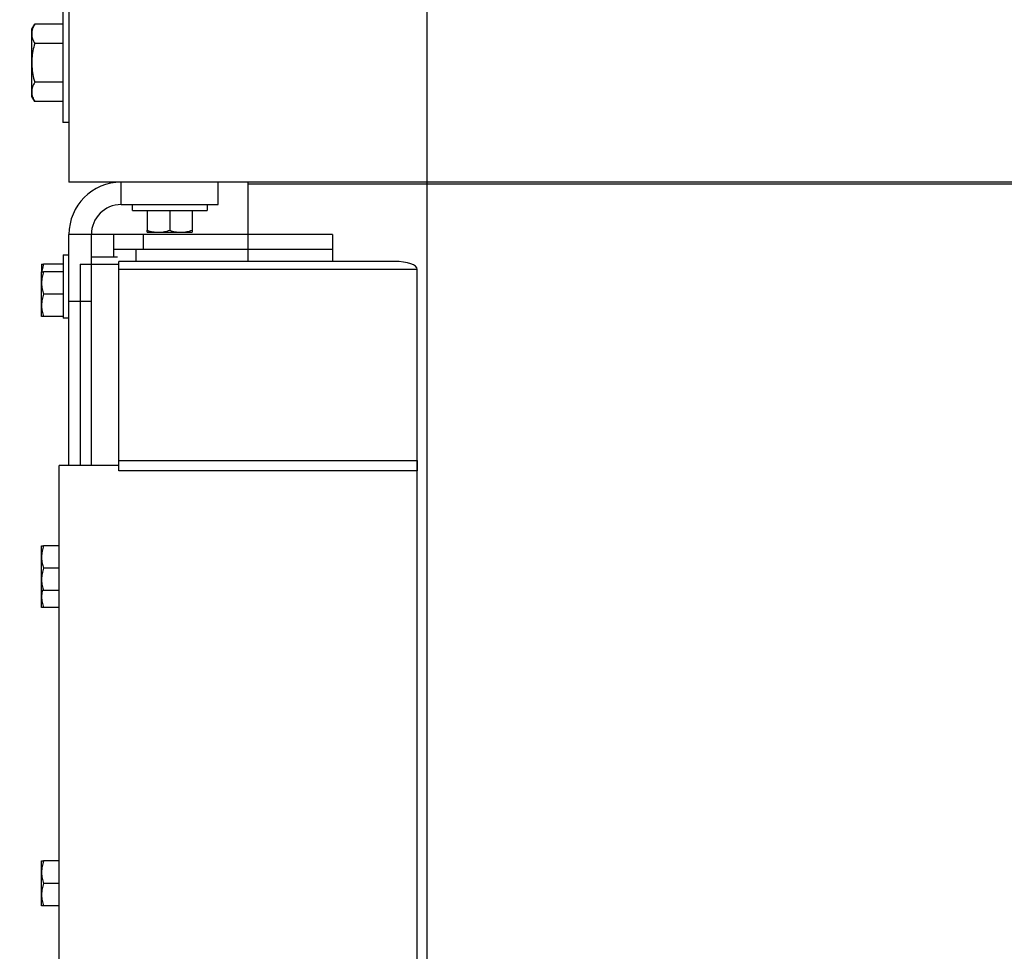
# Model space of a CAD drawing. Header units: inches. Extents: x 144.9 to 238.4, y 214.8 to 247.7.
# Tile 89 of 256: x 153 to 154, y 243.2 to 244.2. Entities that reach past the tile are written whole.
import ezdxf

# ---------------------------------------------------------------- set-up
doc = ezdxf.new("R2010")
doc.units = ezdxf.units.IN
doc.header["$LTSCALE"] = 0.25
doc.header["$MEASUREMENT"] = 0
doc.layers.add('ANNOTATIONS', color=1, linetype='Continuous')
doc.layers.add('MOTOR LH', color=7, linetype='Continuous')
doc.styles.add('ARIAL', font='arial.ttf', dxfattribs={"height": 0.09375})
doc.dimstyles.new('STANDARD$0', dxfattribs={"dimtxt": 0.09375, "dimasz": 0.09375, "dimexe": 0.03125, "dimexo": 0.046875, "dimgap": 0.09, "dimtad": 0, "dimtih": 1, "dimtoh": 1, "dimdec": 4, "dimzin": 0, "dimdsep": 46, "dimtxsty": 'ARIAL', "dimcen": 0.09, "dimadec": 0, "dimazin": 0, "dimtfac": 1, "dimtdec": 4, "dimtofl": 0, "dimtmove": 0, "dimatfit": 1, "dimfxl": 1, "dimtolj": 1, "dimtzin": 0, "dimarcsym": 0})

# ---------------------------------------------------------------- blocks, each defined once
blk = doc.blocks.new('*D64')
at = {"layer": 'ANNOTATIONS', "color": 0, "lineweight": -2, "transparency": 16777216}
for p, q in [((152.2827, 244.7211), (152.2827, 245.6874)), ((153.4233, 243.5377), (153.4233, 245.6874)), ((152.3764, 245.6561), (152.5679, 245.6561)), ((153.3296, 245.6561), (153.1381, 245.6561))]:
    blk.add_line(p, q, dxfattribs=at)
at = {"layer": 'ANNOTATIONS', "color": 0, "transparency": 16777216}
for points in [[(152.3764, 245.6717), (152.3764, 245.6405), (152.2827, 245.6561)], [(153.3296, 245.6717), (153.3296, 245.6405), (153.4233, 245.6561)]]:
    blk.add_solid(points, dxfattribs=at)
at = {"layer": 'defpoints', "color": 0, "transparency": 16777216}
for p in [(152.2827, 245.6561), (152.2827, 244.6742), (153.4233, 243.4908)]:
    blk.add_point(p, dxfattribs=at)
at = {"layer": 'ANNOTATIONS', "color": 0, "transparency": 16777216, "insert": (152.853, 245.6561), "char_height": 0.09375, "attachment_point": 5, "style": 'ARIAL'}
blk.add_mtext('\\A1;18 5/8"', dxfattribs=at)
blk = doc.blocks.new('*D66')
at = {"layer": 'ANNOTATIONS', "color": 0, "lineweight": -2, "transparency": 16777216}
for p, q in [((151.9943, 244.7851), (151.9943, 246.0537)), ((153.4233, 243.5377), (153.4233, 246.0537)), ((152.0881, 246.0225), (152.5045, 246.0225)), ((153.3296, 246.0225), (152.9132, 246.0225))]:
    blk.add_line(p, q, dxfattribs=at)
at = {"layer": 'ANNOTATIONS', "color": 0, "transparency": 16777216}
for points in [[(152.0881, 246.0381), (152.0881, 246.0069), (151.9943, 246.0225)], [(153.3296, 246.0381), (153.3296, 246.0069), (153.4233, 246.0225)]]:
    blk.add_solid(points, dxfattribs=at)
at = {"layer": 'defpoints', "color": 0, "transparency": 16777216}
for p in [(153.4233, 246.0225), (151.9943, 244.7382), (153.4233, 243.4908)]:
    blk.add_point(p, dxfattribs=at)
at = {"layer": 'ANNOTATIONS', "color": 0, "transparency": 16777216, "insert": (152.7088, 246.0225), "char_height": 0.09375, "attachment_point": 5, "style": 'ARIAL'}
blk.add_mtext('\\A1;24""', dxfattribs=at)

msp = doc.modelspace()

# ---------------------------------------------------------------- linework, layer by layer
at = {"layer": 'MOTOR LH'}
for p, q in [((153.04831, 245.29919), (153.04831, 244.04919)), ((153.04206, 244.23669), (153.04206, 244.11169)), ((153.00931, 244.20935), (153.01245, 244.21479)), ((153.00931, 244.13904), (153.00931, 244.20935)), ((153.04206, 244.21479), (153.01245, 244.21479)), ((153.04206, 244.19449), (153.01245, 244.19449)), ((153.04206, 244.15389), (153.01245, 244.15389)), ((153.01245, 244.1336), (153.00931, 244.13904)), ((153.04206, 244.1336), (153.01245, 244.1336)), ((153.04831, 244.11169), (153.04206, 244.11169)), ((158.84663, 244.04919), (153.04831, 244.04919)), ((153.103, 244.02575), (153.103, 244.04919)), ((153.20456, 244.02575), (153.20456, 244.04919)), ((153.23581, 243.96612), (153.23581, 244.04919)), ((158.65913, 244.04714), (153.23581, 244.04714)), ((153.103, 244.02575), (153.20456, 244.02575)), ((153.11472, 244.0195), (153.11472, 244.02575)), ((153.19284, 244.02575), (153.19284, 244.0195)), ((153.11472, 244.0195), (153.19284, 244.0195)), ((153.13034, 244.0195), (153.13034, 243.99885)), ((153.15378, 244.0195), (153.15378, 243.99885)), ((153.17722, 244.0195), (153.17722, 243.99885)), ((153.32415, 243.9945), (153.04831, 243.9945)), ((153.04831, 243.75255), (153.04831, 243.9945)), ((153.07175, 243.75255), (153.07175, 243.99474)), ((153.09518, 243.97107), (153.09518, 243.9945)), ((153.12643, 243.97888), (153.12643, 243.9945)), ((153.13034, 243.99675), (153.17722, 243.99675)), ((153.32415, 243.9945), (153.32415, 243.96612)), ((153.04237, 243.973), (153.04831, 243.973)), ((153.04237, 243.973), (153.04237, 243.90663)), ((153.07175, 243.97107), (153.09925, 243.97107)), ((153.09518, 243.97888), (153.32415, 243.97888)), ((153.11862, 243.96612), (153.11862, 243.97888)), ((153.01962, 243.96325), (153.01962, 243.95555)), ((153.04237, 243.96325), (153.02172, 243.96325)), ((153.06003, 243.96317), (153.10053, 243.96317)), ((153.06003, 243.96317), (153.06003, 243.75255)), ((153.3896, 243.96612), (153.10053, 243.96612)), ((153.10053, 243.74704), (153.10053, 243.96612)), ((153.01962, 243.90857), (153.01962, 243.95544)), ((153.04237, 243.95544), (153.02172, 243.95544)), ((153.10053, 243.95811), (153.41303, 243.95811)), ((153.41303, 239.9945), (153.41303, 243.95811)), ((153.04237, 243.932), (153.02172, 243.932)), ((153.07175, 243.92419), (153.04831, 243.92419)), ((153.04237, 243.90857), (153.02172, 243.90857)), ((153.04831, 243.90663), (153.04237, 243.90663)), ((153.42331, 240.6158), (153.42331, 243.84038)), ((153.10053, 243.75773), (153.41303, 243.75773)), ((153.41303, 243.75773), (153.41303, 243.75247)), ((153.10053, 243.75255), (153.03803, 243.75255)), ((153.03803, 239.9945), (153.03803, 243.75255)), ((153.41303, 243.74704), (153.10053, 243.74704)), ((153.41303, 243.75247), (153.41303, 243.74704)), ((153.01962, 243.62144), (153.01962, 243.66832)), ((153.03803, 243.66832), (153.02172, 243.66832)), ((153.03803, 243.64488), (153.02172, 243.64488)), ((153.02018, 243.62144), (153.01962, 243.6156)), ((153.01962, 243.60388), (153.01962, 243.62133)), ((153.03803, 243.62144), (153.02172, 243.62144)), ((153.03803, 243.60388), (153.02172, 243.60388)), ((153.01962, 243.29138), (153.01962, 243.33825)), ((153.03803, 243.33825), (153.02172, 243.33825)), ((153.03803, 243.31482), (153.02172, 243.31482)), ((153.03803, 243.29138), (153.02172, 243.29138))]:
    msp.add_line(p, q, dxfattribs=at)
at = {"layer": 'MOTOR LH', "flags": 128}
msp.add_lwpolyline([(153.41303, 243.95811), (153.41258, 243.95967), (153.41125, 243.96117), (153.40908, 243.96256), (153.40617, 243.96378), (153.40262, 243.96477), (153.39857, 243.96551), (153.39417, 243.96597), (153.3896, 243.96612)], dxfattribs=at)
at = {"layer": 'MOTOR LH'}
for radius in [0.05469, 0.03125]:
    msp.add_arc((153.103, 243.9945), radius, 90, 180, dxfattribs=at)
at = {"layer": 'MOTOR LH', "extrusion": (0, 0, -1)}
msp.add_ellipse((153.3896, 243.75255), major_axis=(-0.02344, 0), ratio=0.176327, start_param=3.141517, end_param=3.1618504, dxfattribs=at)
at = {"layer": 'MOTOR LH'}
for points, knots in [([(153.01245, 244.21479), (153.01157, 244.21314), (153.0098, 244.20981), (153.00947, 244.20637), (153.00931, 244.20464)], [0, 0, 0, 0, 0.495458, 1, 1, 1, 1]), ([(153.00931, 244.20464), (153.00931, 244.2044), (153.00934, 244.20258), (153.01003, 244.19914), (153.01164, 244.19605), (153.01245, 244.19449)], [0, 0, 0, 0, 0.0701027, 0.5307909, 1, 1, 1, 1]), ([(153.01245, 244.19449), (153.01178, 244.19194), (153.01042, 244.18683), (153.00945, 244.18), (153.00935, 244.17577), (153.00931, 244.17419)], [0, 0, 0, 0, 0.3832912, 0.7702691, 1, 1, 1, 1]), ([(153.00931, 244.17419), (153.00942, 244.17149), (153.00963, 244.16605), (153.01097, 244.15929), (153.01207, 244.15527), (153.01245, 244.15389)], [0, 0, 0, 0, 0.3928666, 0.791696, 1, 1, 1, 1]), ([(153.01245, 244.15389), (153.01157, 244.15225), (153.0098, 244.14892), (153.00947, 244.14548), (153.00931, 244.14375)], [0, 0, 0, 0, 0.495458, 1, 1, 1, 1]), ([(153.00931, 244.14375), (153.00931, 244.1435), (153.00934, 244.14168), (153.01003, 244.13825), (153.01164, 244.13516), (153.01245, 244.1336)], [0, 0, 0, 0, 0.0701027, 0.5307909, 1, 1, 1, 1]), ([(153.13034, 243.99885), (153.13224, 243.99826), (153.13609, 243.99708), (153.14006, 243.99686), (153.14206, 243.99675)], [0, 0, 0, 0, 0.495458, 1, 1, 1, 1]), ([(153.13034, 243.99675), (153.13034, 243.99678), (153.13034, 243.99689), (153.13034, 243.998), (153.13034, 243.99885)], [0, 0, 0, 0, 0.24630627, 1, 1, 1, 1]), ([(153.14206, 243.99675), (153.14234, 243.99676), (153.14444, 243.99678), (153.14841, 243.99723), (153.15198, 243.99831), (153.15378, 243.99885)], [0, 0, 0, 0, 0.07009191, 0.5307854, 1, 1, 1, 1]), ([(153.15378, 243.99885), (153.15568, 243.99826), (153.15952, 243.99708), (153.16349, 243.99686), (153.1655, 243.99675)], [0, 0, 0, 0, 0.495458, 1, 1, 1, 1]), ([(153.1655, 243.99675), (153.16577, 243.99676), (153.16788, 243.99678), (153.17184, 243.99723), (153.17541, 243.99831), (153.17722, 243.99885)], [0, 0, 0, 0, 0.0700919, 0.5307854, 1, 1, 1, 1]), ([(153.17722, 243.99885), (153.17722, 243.998), (153.17722, 243.99689), (153.17722, 243.99678), (153.17722, 243.99675)], [0, 0, 0, 0, 0.75369373, 1, 1, 1, 1]), ([(153.01962, 243.96325), (153.01965, 243.96325), (153.01975, 243.96325), (153.02087, 243.96325), (153.02172, 243.96325)], [0, 0, 0, 0, 0.2463063, 1, 1, 1, 1]), ([(153.02172, 243.96325), (153.02109, 243.96136), (153.02025, 243.95879), (153.02005, 243.95613), (153.02, 243.95544)], [0, 0, 0, 0, 0.7391802, 1, 1, 1, 1]), ([(153.02172, 243.95544), (153.02113, 243.95354), (153.01995, 243.9497), (153.01973, 243.94573), (153.01962, 243.94372)], [0, 0, 0, 0, 0.495458, 1, 1, 1, 1]), ([(153.01962, 243.95544), (153.01965, 243.95544), (153.01975, 243.95544), (153.02087, 243.95544), (153.02172, 243.95544)], [0, 0, 0, 0, 0.24630627, 1, 1, 1, 1]), ([(153.01962, 243.94372), (153.01962, 243.94345), (153.01964, 243.94134), (153.0201, 243.93738), (153.02117, 243.93381), (153.02172, 243.932)], [0, 0, 0, 0, 0.0700919, 0.5307854, 1, 1, 1, 1]), ([(153.02172, 243.932), (153.02113, 243.9301), (153.01995, 243.92626), (153.01973, 243.92229), (153.01962, 243.92029)], [0, 0, 0, 0, 0.495458, 1, 1, 1, 1]), ([(153.01962, 243.92029), (153.01962, 243.92001), (153.01964, 243.9179), (153.0201, 243.91394), (153.02117, 243.91037), (153.02172, 243.90857)], [0, 0, 0, 0, 0.0700919, 0.5307854, 1, 1, 1, 1]), ([(153.02172, 243.90857), (153.02087, 243.90857), (153.01975, 243.90857), (153.01965, 243.90857), (153.01962, 243.90857)], [0, 0, 0, 0, 0.75369373, 1, 1, 1, 1]), ([(153.02172, 243.66832), (153.02113, 243.66641), (153.01995, 243.66257), (153.01973, 243.6586), (153.01962, 243.6566)], [0, 0, 0, 0, 0.49545796, 1, 1, 1, 1]), ([(153.01962, 243.66832), (153.01965, 243.66832), (153.01975, 243.66832), (153.02087, 243.66832), (153.02172, 243.66832)], [0, 0, 0, 0, 0.24630627, 1, 1, 1, 1]), ([(153.01962, 243.6566), (153.01962, 243.65632), (153.01964, 243.65422), (153.0201, 243.65025), (153.02117, 243.64668), (153.02172, 243.64488)], [0, 0, 0, 0, 0.0700919, 0.5307854, 1, 1, 1, 1]), ([(153.02172, 243.64488), (153.02113, 243.64298), (153.01995, 243.63913), (153.01973, 243.63516), (153.01962, 243.63316)], [0, 0, 0, 0, 0.495458, 1, 1, 1, 1]), ([(153.01962, 243.63316), (153.01962, 243.63288), (153.01964, 243.63078), (153.0201, 243.62681), (153.02117, 243.62324), (153.02172, 243.62144)], [0, 0, 0, 0, 0.0700919, 0.5307854, 1, 1, 1, 1]), ([(153.02172, 243.62144), (153.02087, 243.62144), (153.01975, 243.62144), (153.01965, 243.62144), (153.01962, 243.62144)], [0, 0, 0, 0, 0.75369373, 1, 1, 1, 1]), ([(153.01962, 243.6156), (153.01962, 243.61532), (153.01964, 243.61322), (153.0201, 243.60925), (153.02117, 243.60568), (153.02172, 243.60388)], [0, 0, 0, 0, 0.07009191, 0.5307854, 1, 1, 1, 1]), ([(153.02172, 243.60388), (153.02087, 243.60388), (153.01975, 243.60388), (153.01965, 243.60388), (153.01962, 243.60388)], [0, 0, 0, 0, 0.7536937, 1, 1, 1, 1]), ([(153.02172, 243.33825), (153.02113, 243.33635), (153.01995, 243.33251), (153.01973, 243.32854), (153.01962, 243.32654)], [0, 0, 0, 0, 0.495458, 1, 1, 1, 1]), ([(153.01962, 243.33825), (153.01965, 243.33825), (153.01975, 243.33825), (153.02087, 243.33825), (153.02172, 243.33825)], [0, 0, 0, 0, 0.2463063, 1, 1, 1, 1]), ([(153.01962, 243.32654), (153.01962, 243.32626), (153.01964, 243.32415), (153.0201, 243.32019), (153.02117, 243.31662), (153.02172, 243.31482)], [0, 0, 0, 0, 0.07009191, 0.5307854, 1, 1, 1, 1]), ([(153.02172, 243.31482), (153.02113, 243.31291), (153.01995, 243.30907), (153.01973, 243.3051), (153.01962, 243.3031)], [0, 0, 0, 0, 0.495458, 1, 1, 1, 1]), ([(153.01962, 243.3031), (153.01962, 243.30282), (153.01964, 243.30072), (153.0201, 243.29675), (153.02117, 243.29318), (153.02172, 243.29138)], [0, 0, 0, 0, 0.07009191, 0.5307854, 1, 1, 1, 1]), ([(153.02172, 243.29138), (153.02087, 243.29138), (153.01975, 243.29138), (153.01965, 243.29138), (153.01962, 243.29138)], [0, 0, 0, 0, 0.7536937, 1, 1, 1, 1])]:
    msp.add_open_spline(points, degree=3, knots=knots, dxfattribs=at)

# ---------------------------------------------------------------- dimensions: what is measured, and where the dimension line sits
at = {"layer": 'ANNOTATIONS'}
for base, p1, p2, text, picture, middle in [((153.42331, 246.02248), (151.99435, 244.73821), (153.42331, 243.4908), '24""', '*D66', (152.70883, 246.02248)), ((152.28268, 245.65612), (153.42331, 243.4908), (152.28268, 244.67419), '18 5/8"', '*D64', (152.853, 245.65612))]:
    dim = msp.add_linear_dim(base=base, p1=p1, p2=p2, text=text, dimstyle='STANDARD$0', dxfattribs=at)
    dim.commit()
    dim.dimension.update_dxf_attribs({"geometry": picture, "text_midpoint": middle, "dimtype": 160})

doc.saveas('drawing.dxf')
